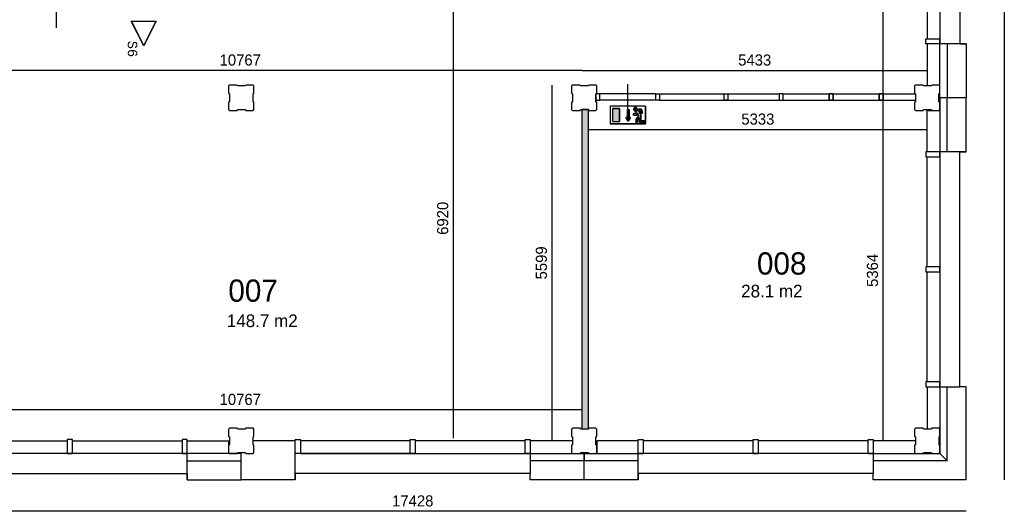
# Model space of a CAD drawing. Extents: x -1826 to 147704, y -44576 to 60962.
# Tile 29 of 75: x 132201 to 147704, y -33577 to -25837. Entities that reach past the tile are written whole.
import ezdxf
from ezdxf.enums import TextEntityAlignment as Align

# ---------------------------------------------------------------- set-up
doc = ezdxf.new("R2010")
doc.units = 0
doc.header["$MEASUREMENT"] = 0
doc.header["$PDMODE"] = 35
doc.header["$PDSIZE"] = -0.5
doc.layers.get('0').update_dxf_attribs({"linetype": 'CONTINUOUS'})
doc.layers.get('DEFPOINTS').update_dxf_attribs({"linetype": 'CONTINUOUS'})
for name, color, linetype in [('AA$1A---_ARCEER', 252, 'CONTINUOUS'), ('AL21----_BUITENWAND', 252, 'CONTINUOUS'), ('AL22----_BINNENWAND', 252, 'CONTINUOUS'), ('AL31----_BUITENKOZIJN', 252, 'CONTINUOUS'), ('AL32----_BINNENKOZIJN', 252, 'CONTINUOUS'), ('AM$1A---_MAATVOERING', 252, 'CONTINUOUS'), ('Betonpalen', 252, 'CONTINUOUS'), ('brandweer NIEUW', 252, 'CONTINUOUS'), ('LAYER01', 252, 'CONTINUOUS'), ('M2', 252, 'CONTINUOUS')]:
    doc.layers.add(name, color=color, linetype=linetype)
doc.styles.add('B-01', font='b-gbp')
doc.styles.add('MONOTXT', font='MONOTXT')
doc.dimstyles.new('BBA_STAND', dxfattribs={"dimtxt": 175, "dimasz": 1, "dimexe": 1, "dimexo": 0.001, "dimgap": 75, "dimtad": 1, "dimdec": 0, "dimzin": 0, "dimdsep": 46, "dimtxsty": 'B-01', "dimblk": 'NONE', "dimblk1": 'PIJL1', "dimblk2": 'NONE', "dimcen": 1, "dimse1": 1, "dimse2": 1, "dimclrd": 256, "dimclre": 256, "dimclrt": 256, "dimadec": 4, "dimazin": 0, "dimtfac": 1, "dimtdec": 0, "dimtmove": 0, "dimatfit": 2, "dimldrblk": 'PIJL1', "dimfxl": 1, "dimtfillclr": 256, "dimtolj": 1, "dimtzin": 0, "dimarcsym": 0})

# ---------------------------------------------------------------- blocks, each defined once
blk = doc.blocks.new('*D25')
at = {"layer": 'AM$1A---_MAATVOERING', "lineweight": -2, "transparency": 16777216}
blk.add_line((147704, -10252), (147704, -33080), dxfattribs=at)
at = {"layer": 'DEFPOINTS', "color": 0, "transparency": 16777216}
for p in [(147104, -10252), (147104, -33080), (147704, -33080)]:
    blk.add_point(p, dxfattribs=at)
at = {"layer": 'AM$1A---_MAATVOERING', "transparency": 16777216, "insert": (147542, -21666), "char_height": 175, "attachment_point": 5, "rotation": 90, "style": 'B-01'}
blk.add_mtext('\\A1;22828', dxfattribs=at)
blk = doc.blocks.new('_None')
blk = doc.blocks.new('PIJL1')
at = {"color": 1, "linetype": 'ByBlock'}
blk.add_line((0, 83), (0, -83), dxfattribs=at)
blk.add_solid([(-100, 17), (-100, -17), (0, 0)], dxfattribs=at)
blk = doc.blocks.new('*D26')
at = {"layer": 'AM$1A---_MAATVOERING', "lineweight": -2, "transparency": 16777216}
blk.add_line((147104, -33577), (129676, -33577), dxfattribs=at)
at = {"layer": 'DEFPOINTS', "color": 0, "transparency": 16777216}
for p in [(129676, -33080), (147104, -33080), (129676, -33577)]:
    blk.add_point(p, dxfattribs=at)
at = {"layer": 'AM$1A---_MAATVOERING', "transparency": 16777216, "insert": (138390, -33414), "char_height": 175, "attachment_point": 5, "style": 'B-01'}
blk.add_mtext('\\A1;17428', dxfattribs=at)
blk = doc.blocks.new('*D88')
at = {"layer": 'AM$1A---_MAATVOERING', "lineweight": -2, "transparency": 16777216}
blk.add_line((145791, -15433), (145791, -27003), dxfattribs=at)
at = {"layer": 'DEFPOINTS', "color": 0, "transparency": 16777216}
for p in [(146470, -15433), (145791, -27003), (146127, -27003)]:
    blk.add_point(p, dxfattribs=at)
at = {"layer": 'AM$1A---_MAATVOERING', "transparency": 16777216, "insert": (145629, -21218), "char_height": 175, "attachment_point": 5, "rotation": 90, "style": 'B-01'}
blk.add_mtext('\\A1;11569', dxfattribs=at)
blk = doc.blocks.new('*D90')
at = {"layer": 'AM$1A---_MAATVOERING', "lineweight": -2, "transparency": 16777216}
blk.add_line((141057, -26635), (146490, -26635), dxfattribs=at)
at = {"layer": 'DEFPOINTS', "color": 0, "transparency": 16777216}
for p in [(146490, -26635), (146490, -26708), (141057, -27504)]:
    blk.add_point(p, dxfattribs=at)
at = {"layer": 'AM$1A---_MAATVOERING', "transparency": 16777216, "insert": (143774, -26473), "char_height": 175, "attachment_point": 5, "style": 'B-01'}
blk.add_mtext('\\A1;5433', dxfattribs=at)
blk = doc.blocks.new('*D91')
at = {"layer": 'AM$1A---_MAATVOERING', "lineweight": -2, "transparency": 16777216}
blk.add_line((141057, -26635), (130290, -26635), dxfattribs=at)
at = {"layer": 'DEFPOINTS', "color": 0, "transparency": 16777216}
for p in [(130290, -26635), (130290, -27591), (141057, -27504)]:
    blk.add_point(p, dxfattribs=at)
at = {"layer": 'AM$1A---_MAATVOERING', "transparency": 16777216, "insert": (135674, -26473), "char_height": 175, "attachment_point": 5, "style": 'B-01'}
blk.add_mtext('\\A1;10767', dxfattribs=at)
blk = doc.blocks.new('*D92')
at = {"layer": 'AM$1A---_MAATVOERING', "lineweight": -2, "transparency": 16777216}
blk.add_line((139024, -25504), (139024, -32424), dxfattribs=at)
at = {"layer": 'DEFPOINTS', "color": 0, "transparency": 16777216}
for p in [(138890, -25504), (138890, -32424), (139024, -32424)]:
    blk.add_point(p, dxfattribs=at)
at = {"layer": 'AM$1A---_MAATVOERING', "transparency": 16777216, "insert": (138862, -28964), "char_height": 175, "attachment_point": 5, "rotation": 90, "style": 'B-01'}
blk.add_mtext('\\A1;6920', dxfattribs=at)
blk = doc.blocks.new('*D93')
at = {"layer": 'AM$1A---_MAATVOERING', "lineweight": -2, "transparency": 16777216}
blk.add_line((140578, -26866), (140578, -32465), dxfattribs=at)
at = {"layer": 'DEFPOINTS', "color": 0, "transparency": 16777216}
for p in [(140966, -26866), (140578, -32465), (140905, -32465)]:
    blk.add_point(p, dxfattribs=at)
at = {"layer": 'AM$1A---_MAATVOERING', "transparency": 16777216, "insert": (140416, -29666), "char_height": 175, "attachment_point": 5, "rotation": 90, "style": 'B-01'}
blk.add_mtext('\\A1;5599', dxfattribs=at)
blk = doc.blocks.new('*D94')
at = {"layer": 'AM$1A---_MAATVOERING', "lineweight": -2, "transparency": 16777216}
blk.add_line((141057, -31978), (130290, -31978), dxfattribs=at)
at = {"layer": 'DEFPOINTS', "color": 0, "transparency": 16777216}
for p in [(130290, -31978), (130290, -32064), (141057, -32064)]:
    blk.add_point(p, dxfattribs=at)
at = {"layer": 'AM$1A---_MAATVOERING', "transparency": 16777216, "insert": (135674, -31816), "char_height": 175, "attachment_point": 5, "style": 'B-01'}
blk.add_mtext('\\A1;10767', dxfattribs=at)
blk = doc.blocks.new('*D237')
at = {"layer": 'AM$1A---_MAATVOERING', "lineweight": -2, "transparency": 16777216}
blk.add_line((145791, -27102), (145791, -32466), dxfattribs=at)
at = {"layer": 'DEFPOINTS', "color": 0, "transparency": 16777216}
for p in [(145912, -27102), (145791, -32466), (145912, -32466)]:
    blk.add_point(p, dxfattribs=at)
at = {"layer": 'AM$1A---_MAATVOERING', "transparency": 16777216, "insert": (145629, -29784), "char_height": 175, "attachment_point": 5, "rotation": 90, "style": 'B-01'}
blk.add_mtext('\\A1;5364', dxfattribs=at)
blk = doc.blocks.new('*D238')
at = {"layer": 'AM$1A---_MAATVOERING', "lineweight": -2, "transparency": 16777216}
blk.add_line((141157, -27565), (146490, -27565), dxfattribs=at)
at = {"layer": 'DEFPOINTS', "color": 0, "transparency": 16777216}
for p in [(141157, -27456), (146490, -27456), (146490, -27565)]:
    blk.add_point(p, dxfattribs=at)
at = {"layer": 'AM$1A---_MAATVOERING', "transparency": 16777216, "insert": (143824, -27403), "char_height": 175, "attachment_point": 5, "style": 'B-01'}
blk.add_mtext('\\A1;5333', dxfattribs=at)

msp = doc.modelspace()

# ---------------------------------------------------------------- hatches: boundary and pattern name
at = {"layer": 'AA$1A---_ARCEER'}
msp.add_hatch(color=256, dxfattribs=at).paths.add_polyline_path([(141156.2, -32281), (141157.2, -27251), (141057.2, -27251), (141057.2, -32281)])
at = {"layer": 'brandweer NIEUW'}
for points in [[(141645.9, -27237.7), (141534.9, -27237.7), (141534.9, -27441.2), (141645.9, -27441.2)], [(141820.7, -27379.3), (141797.6, -27379.3), (141797.6, -27249.8), (141769.9, -27249.8), (141769.9, -27379.3), (141746.8, -27379.3), (141783.7, -27434.8)], [(141922, -27238.3), (141921.9, -27238.2), (141919.7, -27233.2), (141919.6, -27233), (141917, -27229.3), (141916.9, -27229.2), (141914.7, -27226.8), (141914.5, -27226.7), (141910.9, -27223.8), (141910.8, -27223.7), (141907, -27221.7), (141906.9, -27221.6), (141901.3, -27219.8), (141901.2, -27219.8), (141894, -27219.3), (141893.9, -27219.3), (141887.8, -27220.3), (141887.7, -27220.4), (141883.7, -27221.9), (141883.5, -27222), (141881.6, -27223), (141881.5, -27223.1), (141878.9, -27224.8), (141878.8, -27224.9), (141876.8, -27226.5), (141876.7, -27226.7), (141873.7, -27229.9), (141873.6, -27230.1), (141871.4, -27233.4), (141871.3, -27233.6), (141869.4, -27237.8), (141869.4, -27237.9), (141868.1, -27243.5), (141868.1, -27243.7), (141867.9, -27247.7), (141867.9, -27247.9), (141868.2, -27251.3), (141868.2, -27251.5), (141869.7, -27256.9), (141869.8, -27257.1), (141871.3, -27260.3), (141871.4, -27260.6), (141874.3, -27264.7), (141874.4, -27264.8), (141878.7, -27268.9), (141878.8, -27269), (141881.5, -27270.8), (141881.6, -27270.9), (141885.9, -27272.9), (141886, -27273), (141890.3, -27274.2), (141890.3, -27274.2), (141897, -27274.7), (141897, -27274.7), (141903, -27273.7), (141903.2, -27273.6), (141907.3, -27272.1), (141907.4, -27272.1), (141910.5, -27270.3), (141910.7, -27270.2), (141913.7, -27268), (141913.8, -27267.9), (141917.1, -27264.5), (141919.7, -27260.6), (141919.8, -27260.5), (141921.3, -27257.3), (141921.4, -27257.2), (141922.7, -27253.1), (141922.7, -27252.9), (141923.1, -27250.4), (141923.2, -27250.2), (141923.3, -27245.6), (141923.3, -27245.6), (141923, -27242.9)], [(141947.7, -27270.1), (141974.7, -27270.1), (141983.9, -27307.1), (142007.7, -27307.1), (141992.7, -27247), (141931.7, -27247), (141931.2, -27253.3), (141931, -27253.8), (141930.7, -27255.3), (141930, -27257.8), (141929.1, -27260.6), (141927.7, -27263.4), (141927.6, -27263.7), (141925.8, -27266.8), (141924.3, -27269), (141923.9, -27269.4), (141922.6, -27271), (141920.5, -27273.1), (141920.6, -27273), (141920.4, -27273.1), (141918, -27275.3), (141914.8, -27277.6), (141914.1, -27277.9), (141912.2, -27279), (141909.2, -27280.4), (141908.5, -27280.6), (141908.1, -27280.8), (141907, -27281.2), (141905.1, -27281.8), (141903.7, -27282.1), (141903.2, -27282.3), (141900.2, -27283.1), (141900.2, -27316.3), (141867.9, -27316.3), (141867.9, -27339.4), (141923.3, -27339.4), (141923.3, -27305.8), (141944.8, -27352.9), (141904.9, -27404.2), (141904.9, -27473.5), (141928, -27473.5), (141928, -27412.1), (141955.7, -27376.5), (141955.7, -27450.4), (142043.6, -27450.4), (142043.6, -27427.3), (141978.8, -27427.3), (141978.8, -27338.5)]]:
    msp.add_hatch(color=256, dxfattribs=at).paths.add_polyline_path(points)

# ---------------------------------------------------------------- linework, layer by layer
at = {"layer": 'AL21----_BUITENWAND'}
for p, q in [((146690.2, -27066), (146690.2, -26136)), ((146490.2, -26216), (146490.2, -26881)), ((146804.2, -26216), (146804.2, -27066)), ((147104.2, -26216), (147104.2, -27066)), ((146690.2, -27066), (146690.2, -27996)), ((146804.2, -27066), (146690.2, -27066)), ((146804.2, -27066), (146690.2, -27066)), ((146804.2, -27916), (146804.2, -27066)), ((147104.2, -27066), (146804.2, -27066)), ((147104.2, -27916), (147104.2, -27066)), ((146490.2, -27266), (146690.2, -27266)), ((146490.2, -27916), (146490.2, -27266)), ((146490.2, -31616), (146490.2, -32281.1)), ((146690.2, -31536), (146690.2, -32665.9)), ((146804.2, -32779.9), (146804.2, -31616)), ((147104.2, -33079.9), (147104.2, -31616)), ((134840.2, -32466), (135490.2, -32466)), ((135490.2, -32466), (135490.2, -32666)), ((136540.2, -32466), (135875.3, -32466)), ((140905.3, -32466), (140240.2, -32466)), ((141940.2, -32466), (141290.2, -32466)), ((141290.2, -32466), (141290.2, -32666)), ((146305.2, -32466), (145640.2, -32466)), ((135690.2, -32666), (134760.2, -32666)), ((135690.2, -32780), (135690.2, -32666)), ((135690.2, -32780), (135690.2, -32666)), ((140160.2, -32666), (141090.2, -32666)), ((141090.2, -32666), (142020.2, -32666)), ((141090.2, -32780), (141090.2, -32666)), ((141090.2, -32666), (141090.2, -32780)), ((145560.2, -32666), (146690.1, -32666)), ((146690.1, -32666), (146804.1, -32780)), ((146690.2, -32665.9), (146804.2, -32779.9)), ((134840.2, -32780), (135690.2, -32780)), ((135690.2, -33080), (135690.2, -32780)), ((141090.2, -32780), (140240.2, -32780)), ((141940.2, -32780), (141090.2, -32780)), ((141090.2, -33080), (141090.2, -32780)), ((146804.1, -32780), (145640.2, -32780)), ((134840.2, -33080), (135690.2, -33080)), ((136540.2, -33080), (135690.2, -33080)), ((141090.2, -33080), (140240.2, -33080)), ((141940.2, -33080), (141090.2, -33080)), ((147104.1, -33080), (145640.2, -33080))]:
    msp.add_line(p, q, dxfattribs=at)
at = {"layer": 'AL22----_BINNENWAND'}
for p, q in [((141157.2, -27251), (141057.2, -27251)), ((141156.2, -32281), (141057.2, -32281))]:
    msp.add_line(p, q, dxfattribs=at)
for points in [[(142275.3, -27002.7), (144160.8, -27002.7)], [(142275.3, -27102.5), (144160.8, -27102.5)], [(144220.5, -27002.7), (144948.5, -27002.7)], [(144220.5, -27102.5), (144948.5, -27102.5)], [(145008.3, -27002.7), (146302.9, -27002.7)], [(145008.3, -27102.5), (146305.2, -27102.5)], [(141057.2, -32281), (141057.2, -27251)], [(141156.2, -32281), (141157.2, -27251)]]:
    msp.add_lwpolyline(points, dxfattribs=at)
for points in [[(143290.8, -27002.7), (143350.5, -27002.7), (143350.5, -27102.5), (143290.8, -27102.5)], [(144220.5, -27002.7), (144160.8, -27002.7), (144160.8, -27102.5), (144220.5, -27102.5)], [(144948.3, -27002.7), (145008, -27002.7), (145008, -27102.5), (144948.3, -27102.5)], [(145008.3, -27002.7), (144948.5, -27002.7), (144948.5, -27102.5), (145008.3, -27102.5)], [(145736, -27002.7), (145795.8, -27002.7), (145795.8, -27102.5), (145736, -27102.5)], [(145796, -27002.7), (145736.3, -27002.7), (145736.3, -27102.5), (145796, -27102.5)]]:
    msp.add_lwpolyline(points, close=True, dxfattribs=at)
at = {"layer": 'AL31----_BUITENKOZIJN'}
for p, q in [((147004.2, -22516), (147004.2, -26216)), ((146490.2, -24406), (146490.2, -26136)), ((146690.2, -24406), (146690.2, -26136)), ((146470.2, -26216), (146470.2, -26136)), ((146470.2, -26136), (146690.2, -26136)), ((146690.2, -26136), (146690.2, -26216)), ((146690.2, -26216), (146470.2, -26216)), ((147104.2, -26216), (146690.2, -26216)), ((147004.2, -26216), (147104.2, -26216)), ((146690.2, -27916), (146470.2, -27916)), ((146470.2, -27916), (146470.2, -27996)), ((146470.2, -27996), (146690.2, -27996)), ((146490.2, -29726), (146490.2, -27996)), ((147104.2, -27916), (146690.2, -27916)), ((146690.2, -27996), (146690.2, -27916)), ((146690.2, -27996), (146690.2, -29726)), ((147004.2, -31616), (147004.2, -27916)), ((147004.2, -27916), (147104.2, -27916)), ((146690.2, -29726), (146470.2, -29726)), ((146470.2, -29726), (146470.2, -29806)), ((146690.2, -29806), (146690.2, -29726)), ((146690.2, -29726), (146690.2, -29806)), ((146470.2, -29806), (146690.2, -29806)), ((146490.2, -31536), (146490.2, -29806)), ((146690.2, -29806), (146690.2, -31536)), ((146690.2, -31536), (146470.2, -31536)), ((146470.2, -31536), (146470.2, -31616)), ((146470.2, -31616), (146690.2, -31616)), ((146690.2, -31616), (146690.2, -31536)), ((146690.2, -31616), (147004.2, -31616)), ((147104.2, -31616), (147004.2, -31616)), ((131220.2, -32466), (132950.2, -32466)), ((133030.2, -32446), (132950.2, -32446)), ((132950.2, -32446), (132950.2, -32666)), ((133030.2, -32666), (133030.2, -32446)), ((133030.2, -32466), (134760.2, -32466)), ((134840.2, -32446), (134760.2, -32446)), ((134760.2, -32446), (134760.2, -32666)), ((134840.2, -32666), (134840.2, -32446)), ((136540.2, -32666), (136540.2, -32446)), ((136540.2, -32446), (136620.2, -32446)), ((136620.2, -32446), (136620.2, -32666)), ((138350.2, -32466), (136620.2, -32466)), ((138350.2, -32666), (138350.2, -32446)), ((138350.2, -32446), (138430.2, -32446)), ((138430.2, -32446), (138430.2, -32666)), ((140160.2, -32466), (138430.2, -32466)), ((140160.2, -32666), (140160.2, -32446)), ((140160.2, -32446), (140240.2, -32446)), ((140240.2, -32446), (140240.2, -32666)), ((141940.2, -32666), (141940.2, -32446)), ((141940.2, -32446), (142020.2, -32446)), ((142020.2, -32446), (142020.2, -32666)), ((143750.2, -32466), (142020.2, -32466)), ((143750.2, -32666), (143750.2, -32446)), ((143750.2, -32446), (143830.2, -32446)), ((143830.2, -32446), (143830.2, -32666)), ((145560.2, -32466), (143830.2, -32466)), ((145560.2, -32666), (145560.2, -32446)), ((145560.2, -32446), (145640.2, -32446)), ((145640.2, -32446), (145640.2, -32666)), ((132950.2, -32666), (131220.2, -32666)), ((132950.2, -32666), (133030.2, -32666)), ((133030.2, -32666), (132950.2, -32666)), ((134760.2, -32666), (133030.2, -32666)), ((134760.2, -32666), (134840.2, -32666)), ((134840.2, -33080), (134840.2, -32666)), ((136540.2, -33080), (136540.2, -32666)), ((136620.2, -32666), (136540.2, -32666)), ((136620.2, -32666), (140160.2, -32666)), ((138350.2, -32666), (136620.2, -32666)), ((138350.2, -32666), (138430.2, -32666)), ((138430.2, -32666), (138350.2, -32666)), ((140240.2, -32666), (140160.2, -32666)), ((140240.2, -32666), (140240.2, -32980)), ((141940.2, -33080), (141940.2, -32666)), ((142020.2, -32666), (141940.2, -32666)), ((143790.2, -32666), (142020.2, -32666)), ((143830.2, -32666), (143750.2, -32666)), ((143750.2, -32666), (143830.2, -32666)), ((145560.2, -32666), (143830.2, -32666)), ((145640.2, -32666), (145560.2, -32666)), ((145640.2, -32666), (145640.2, -32980)), ((131140.2, -32980), (134840.2, -32980)), ((134840.2, -32980), (134840.2, -33080)), ((140240.2, -32980), (136540.2, -32980)), ((136540.2, -32980), (136540.2, -33080)), ((140240.2, -33080), (140240.2, -32980)), ((145640.2, -32980), (141940.2, -32980)), ((141940.2, -32980), (141940.2, -33080)), ((145640.2, -33080), (145640.2, -32980))]:
    msp.add_line(p, q, dxfattribs=at)
at = {"layer": 'AL32----_BINNENKOZIJN'}
for points in [[(132783.2, -25964), (132783.2, -25764), (132783.2, -25564)], [(141775.3, -27252.7), (141775.3, -27052.7), (141775.3, -26852.7)], [(142215.3, -27002.7), (141335, -27003)], [(142275.3, -27102.7), (141335, -27102.7)]]:
    msp.add_lwpolyline(points, dxfattribs=at)
for points in [[(141275.3, -27102.7), (141335, -27102.7), (141335, -27003), (141275.3, -27003)], [(142275.3, -27102.7), (142215.3, -27102.7), (142215.3, -27002.7), (142275.3, -27002.7)]]:
    msp.add_lwpolyline(points, close=True, dxfattribs=at)
at = {"layer": 'Betonpalen'}
for points in [[(135505.3, -26866), (135490.3, -26881), (135490.3, -26996), (135505.3, -27004), (135505.3, -27129), (135490.3, -27134), (135490.3, -27251), (135505.3, -27266), (135624.3, -27266), (135632.3, -27251), (135757.3, -27251), (135762.3, -27266), (135875.3, -27266), (135890.3, -27251), (135890.3, -27136), (135875.3, -27128), (135875.3, -27003), (135890.3, -26998), (135890.3, -26881), (135875.3, -26866), (135764.3, -26866), (135756.3, -26881), (135631.3, -26881), (135626.3, -26866), (135505.3, -26866)], [(140905.3, -26866), (140890.3, -26881), (140890.3, -26996), (140905.3, -27004), (140905.3, -27129), (140890.3, -27134), (140890.3, -27251), (140905.3, -27266), (141024.3, -27266), (141032.3, -27251), (141157.3, -27251), (141162.3, -27266), (141275.3, -27266), (141290.3, -27251), (141290.3, -27136), (141275.3, -27128), (141275.3, -27003), (141290.3, -26998), (141290.3, -26881), (141275.3, -26866), (141164.3, -26866), (141156.3, -26881), (141031.3, -26881), (141026.3, -26866), (140905.3, -26866)], [(146306, -26866), (146291, -26881), (146291, -26996), (146306, -27004), (146306, -27129), (146291, -27134), (146291, -27251), (146306, -27266), (146425, -27266), (146433, -27251), (146558, -27251), (146563, -27266), (146676, -27266), (146691, -27251), (146691, -27136), (146676, -27128), (146676, -27003), (146691, -26998), (146691, -26881), (146676, -26866), (146565, -26866), (146557, -26881), (146432, -26881), (146427, -26866), (146306, -26866)], [(135505.3, -32266), (135490.3, -32281), (135490.3, -32396), (135505.3, -32404), (135505.3, -32529), (135490.3, -32534), (135490.3, -32651), (135505.3, -32666), (135624.3, -32666), (135632.3, -32651), (135757.3, -32651), (135762.3, -32666), (135875.3, -32666), (135890.3, -32651), (135890.3, -32536), (135875.3, -32528), (135875.3, -32403), (135890.3, -32398), (135890.3, -32281), (135875.3, -32266), (135764.3, -32266), (135756.3, -32281), (135631.3, -32281), (135626.3, -32266), (135505.3, -32266)], [(140905.3, -32266), (140890.3, -32281), (140890.3, -32396), (140905.3, -32404), (140905.3, -32529), (140890.3, -32534), (140890.3, -32651), (140905.3, -32666), (141024.3, -32666), (141032.3, -32651), (141157.3, -32651), (141162.3, -32666), (141275.3, -32666), (141290.3, -32651), (141290.3, -32536), (141275.3, -32528), (141275.3, -32403), (141290.3, -32398), (141290.3, -32281), (141275.3, -32266), (141164.3, -32266), (141156.3, -32281), (141031.3, -32281), (141026.3, -32266), (140905.3, -32266)], [(146306.2, -32266), (146291.2, -32281), (146291.2, -32396), (146306.2, -32404), (146306.2, -32529), (146291.2, -32534), (146291.2, -32651), (146306.2, -32666), (146425.2, -32666), (146433.2, -32651), (146558.2, -32651), (146563.2, -32666), (146676.2, -32666), (146691.2, -32651), (146691.2, -32536), (146676.2, -32528), (146676.2, -32403), (146691.2, -32398), (146691.2, -32281), (146676.2, -32266), (146565.2, -32266), (146557.2, -32281), (146432.2, -32281), (146427.2, -32266), (146306.2, -32266)]]:
    msp.add_lwpolyline(points, dxfattribs=at)
at = {"layer": 'brandweer NIEUW'}
for p, q in [((142052.8, -27200.7), (141497.9, -27200.7)), ((141497.9, -27200.7), (141497.9, -27478.2)), ((141534.9, -27237.7), (141645.9, -27237.7)), ((141534.9, -27237.7), (141534.9, -27441.2)), ((141645.9, -27237.7), (141645.9, -27441.2)), ((141769.9, -27249.8), (141769.9, -27379.3)), ((141797.6, -27249.8), (141797.6, -27379.3)), ((141900.2, -27282.8), (141900.2, -27316.3)), ((141931.7, -27247), (141992.7, -27247)), ((141947.7, -27270.1), (141978.8, -27338.5)), ((141974.7, -27270.1), (141947.7, -27270.1)), ((141974.7, -27270.1), (141983.9, -27307.1)), ((141992.7, -27247), (142007.7, -27307.1)), ((142052.8, -27200.7), (142052.8, -27478.2)), ((141769.9, -27379.3), (141746.8, -27379.3)), ((141746.8, -27379.3), (141783.7, -27434.8)), ((141783.7, -27434.8), (141820.7, -27379.3)), ((141820.7, -27379.3), (141797.6, -27379.3)), ((141867.9, -27339.4), (141867.9, -27316.3)), ((141867.9, -27316.3), (141900.2, -27316.3)), ((141867.9, -27339.4), (141923.3, -27339.4)), ((141944.9, -27352.8), (141904.9, -27404.2)), ((141904.9, -27404.2), (141904.9, -27473.5)), ((141923.3, -27305.8), (141944.8, -27352.9)), ((141923.3, -27305.8), (141923.3, -27339.4)), ((141955.7, -27376.5), (141928, -27412.1)), ((141928, -27473.5), (141928, -27412.1)), ((141955.7, -27450.4), (141955.7, -27376.5)), ((141978.8, -27338.5), (141978.8, -27427.3)), ((141978.8, -27427.3), (142043.6, -27427.3)), ((141983.9, -27307.1), (142007.7, -27307.1)), ((142043.6, -27427.3), (142043.6, -27450.4)), ((142052.8, -27478.2), (141497.9, -27478.2)), ((141534.9, -27441.2), (141645.9, -27441.2)), ((141904.9, -27473.5), (141928, -27473.5)), ((142043.6, -27450.4), (141955.7, -27450.4))]:
    msp.add_line(p, q, dxfattribs=at)
for points in [[(134154, -25860.5), (134349.3, -25860.5), (134154, -26251.1), (133958.7, -25860.5)], [(134154, -25863), (134345.3, -25863), (134154, -26245.5), (133962.7, -25863)], [(141931.7, -27247), (141931.1, -27253.6), (141927.7, -27263.6), (141924.2, -27269.1), (141920.6, -27273), (141914.5, -27277.7), (141908.1, -27280.8), (141903.2, -27282.3), (141900.2, -27283.1), (141900.2, -27316.3), (141867.9, -27316.3), (141867.9, -27339.4), (141923.3, -27339.4), (141923.3, -27305.8), (141944.8, -27352.9), (141904.9, -27404.2), (141904.9, -27473.5), (141928, -27473.5), (141928, -27412.1), (141955.7, -27376.5), (141955.7, -27450.4), (142043.6, -27450.4), (142043.6, -27427.3), (141978.8, -27427.3), (141978.8, -27338.5), (141947.7, -27270.1), (141974.7, -27270.1), (141983.9, -27307.1), (142007.7, -27307.1), (141992.7, -27247)]]:
    msp.add_lwpolyline(points, close=True, dxfattribs=at)
for points in [[(142052.8, -27478.2), (142052.8, -27200.7), (141497.9, -27200.7), (141497.9, -27478.2), (142052.8, -27478.2)], [(141645.9, -27441.2), (141645.9, -27237.7), (141534.9, -27237.7), (141534.9, -27441.2), (141645.9, -27441.2)], [(141769.9, -27249.8), (141797.6, -27249.8), (141797.6, -27379.3), (141820.7, -27379.3), (141783.7, -27434.8), (141746.8, -27379.3), (141769.9, -27379.3), (141769.9, -27249.8)], [(141876, -27227.3), (141875.1, -27228.3), (141874.2, -27229.4), (141873.3, -27230.4), (141872.5, -27231.5), (141871.8, -27232.7), (141871.1, -27233.9), (141870.5, -27235.1), (141870, -27236.3), (141869.5, -27237.6), (141869.1, -27238.9), (141868.7, -27240.2), (141868.4, -27241.5), (141868.2, -27242.9), (141868, -27244.2), (141867.9, -27245.6), (141867.9, -27247), (141867.9, -27248.3), (141868, -27249.7), (141868.2, -27251), (141868.4, -27252.4), (141868.7, -27253.7), (141869.1, -27255), (141869.5, -27256.3), (141870, -27257.6), (141870.5, -27258.8), (141871.1, -27260), (141871.8, -27261.2), (141872.5, -27262.4), (141873.3, -27263.5), (141874.2, -27264.6), (141875.1, -27265.6), (141876, -27266.6), (141877, -27267.5), (141878, -27268.4), (141879.1, -27269.2), (141880.2, -27270), (141881.3, -27270.8), (141882.5, -27271.4), (141883.7, -27272), (141885, -27272.6), (141886.3, -27273.1), (141887.6, -27273.5), (141888.9, -27273.9), (141890.2, -27274.2), (141891.5, -27274.4), (141892.9, -27274.6), (141894.2, -27274.7), (141895.6, -27274.7), (141897, -27274.7), (141898.3, -27274.6), (141899.7, -27274.4), (141901, -27274.2), (141902.3, -27273.9), (141903.7, -27273.5), (141905, -27273.1), (141906.2, -27272.6), (141907.5, -27272), (141908.7, -27271.4), (141909.9, -27270.8), (141911, -27270), (141912.1, -27269.2), (141913.2, -27268.4), (141914.2, -27267.5), (141915.2, -27266.6), (141916.2, -27265.6), (141917.1, -27264.6), (141917.9, -27263.5), (141918.7, -27262.4), (141919.4, -27261.2), (141920.1, -27260), (141920.7, -27258.8), (141921.2, -27257.6), (141921.7, -27256.3), (141922.2, -27255), (141922.5, -27253.7), (141922.8, -27252.4), (141923.1, -27251), (141923.2, -27249.7), (141923.3, -27248.3), (141923.4, -27247), (141923.3, -27245.6), (141923.2, -27244.2), (141923.1, -27242.9), (141922.8, -27241.5), (141922.5, -27240.2), (141922.2, -27238.9), (141921.7, -27237.6), (141921.2, -27236.3), (141920.7, -27235.1), (141920.1, -27233.9), (141919.4, -27232.7), (141918.7, -27231.5), (141917.9, -27230.4), (141917.1, -27229.4), (141916.2, -27228.3), (141915.2, -27227.3), (141914.2, -27226.4), (141913.2, -27225.5), (141912.1, -27224.7), (141911, -27223.9), (141909.9, -27223.2), (141908.7, -27222.5), (141907.5, -27221.9), (141906.2, -27221.3), (141905, -27220.8), (141903.7, -27220.4), (141902.3, -27220), (141901, -27219.7), (141899.7, -27219.5), (141898.3, -27219.3), (141897, -27219.2), (141895.6, -27219.2), (141894.2, -27219.2), (141892.9, -27219.3), (141891.5, -27219.5), (141890.2, -27219.7), (141888.9, -27220), (141887.6, -27220.4), (141886.3, -27220.8), (141885, -27221.3), (141883.7, -27221.9), (141882.5, -27222.5), (141881.3, -27223.2), (141880.2, -27223.9), (141879.1, -27224.7), (141878, -27225.5), (141877, -27226.4), (141876, -27227.3)], [(141923, -27242.9), (141921.9, -27238.2), (141919.6, -27233.1), (141916.9, -27229.2), (141914.6, -27226.7), (141910.8, -27223.8), (141906.9, -27221.6), (141901.3, -27219.8), (141893.9, -27219.3), (141887.7, -27220.4), (141883.6, -27221.9), (141881.5, -27223.1), (141878.9, -27224.8), (141876.7, -27226.6), (141873.7, -27230), (141871.3, -27233.6), (141869.4, -27237.9), (141868.1, -27243.6), (141867.9, -27247.8), (141868.2, -27251.4), (141869.7, -27257), (141871.4, -27260.5), (141874.4, -27264.8), (141878.7, -27269), (141881.5, -27270.9), (141886, -27273), (141890.3, -27274.2), (141897, -27274.7), (141903.1, -27273.7), (141907.3, -27272.1), (141910.6, -27270.3), (141913.8, -27267.9), (141917.1, -27264.5), (141919.8, -27260.6), (141921.4, -27257.3), (141922.7, -27253), (141923.2, -27250.2), (141923.3, -27245.6), (141923, -27242.9)], [(142043.6, -27450.4), (142043.6, -27427.3), (141978.8, -27427.3), (141978.8, -27338.5), (141947.7, -27270.1), (141974.7, -27270.1), (141983.9, -27307.1), (142007.7, -27307.1), (141992.7, -27247), (141931.7, -27247), (141931.2, -27252.8), (141930.7, -27255.3), (141930, -27257.8), (141929.1, -27260.6), (141927.4, -27264.1), (141925.8, -27266.8), (141924.5, -27268.6), (141922.6, -27271), (141920.8, -27272.9), (141918, -27275.3), (141915.2, -27277.3), (141912.2, -27279), (141909.2, -27280.4), (141905.1, -27281.8), (141902.2, -27282.5), (141900.2, -27283.1), (141900.2, -27316.3), (141867.9, -27316.3), (141867.9, -27339.4), (141923.3, -27339.4), (141923.3, -27305.8), (141944.8, -27352.9), (141904.9, -27404.2), (141904.9, -27473.5), (141928, -27473.5), (141928, -27412.1), (141955.7, -27376.5), (141955.7, -27450.4), (142043.6, -27450.4)], [(141931.7, -27247), (141931.7, -27247.4), (141931.7, -27247.8), (141931.7, -27248.2), (141931.7, -27248.6), (141931.7, -27249), (141931.6, -27249.4), (141931.6, -27249.8), (141931.6, -27250.2), (141931.5, -27250.6), (141931.5, -27251), (141931.4, -27251.4), (141931.4, -27251.8), (141931.3, -27252.2), (141931.3, -27252.6), (141931.2, -27253), (141931.1, -27253.4), (141931.1, -27253.8), (141931, -27254.2), (141930.9, -27254.6), (141930.8, -27255), (141930.7, -27255.4), (141930.6, -27255.8), (141930.5, -27256.2), (141930.4, -27256.6), (141930.3, -27257), (141930.2, -27257.4), (141930.1, -27257.8), (141929.9, -27258.2), (141929.8, -27258.5), (141929.7, -27258.9), (141929.5, -27259.3), (141929.4, -27259.7), (141929.3, -27260.1), (141929.1, -27260.5), (141929, -27260.8), (141928.8, -27261.2), (141928.6, -27261.6), (141928.5, -27262), (141928.3, -27262.3), (141928.1, -27262.7), (141927.9, -27263.1), (141927.8, -27263.4), (141927.6, -27263.8), (141927.4, -27264.1), (141927.2, -27264.5), (141927, -27264.8), (141926.8, -27265.2), (141926.6, -27265.6), (141926.4, -27265.9), (141926.1, -27266.2), (141925.9, -27266.6), (141925.7, -27266.9), (141925.5, -27267.3), (141925.2, -27267.6), (141925, -27267.9), (141924.8, -27268.3), (141924.5, -27268.6), (141924.3, -27268.9), (141924, -27269.2), (141923.8, -27269.6), (141923.5, -27269.9), (141923.3, -27270.2), (141923, -27270.5), (141922.7, -27270.8), (141922.5, -27271.1), (141922.2, -27271.4), (141921.9, -27271.7), (141921.6, -27272), (141921.3, -27272.3), (141921.1, -27272.6), (141920.8, -27272.9), (141920.5, -27273.1), (141920.2, -27273.4), (141919.9, -27273.7), (141919.6, -27274), (141919.3, -27274.2), (141919, -27274.5), (141918.6, -27274.8), (141918.3, -27275), (141918, -27275.3), (141917.7, -27275.5), (141917.4, -27275.8), (141917, -27276), (141916.7, -27276.3), (141916.4, -27276.5), (141916, -27276.7), (141915.7, -27277), (141915.4, -27277.2), (141915, -27277.4), (141914.7, -27277.6), (141914.3, -27277.8), (141914, -27278), (141913.6, -27278.2), (141913.3, -27278.4), (141912.9, -27278.6), (141912.6, -27278.8), (141912.2, -27279), (141911.9, -27279.2), (141911.5, -27279.4), (141911.1, -27279.6), (141910.7, -27279.7), (141910.4, -27279.9), (141910, -27280.1), (141909.6, -27280.2), (141909.3, -27280.4), (141908.9, -27280.5), (141908.5, -27280.7), (141908.1, -27280.8), (141907.7, -27281), (141907.3, -27281.1), (141907, -27281.2), (141906.6, -27281.4), (141906.2, -27281.5), (141905.8, -27281.6), (141905.4, -27281.7), (141905, -27281.8), (141904.6, -27281.9), (141904.2, -27282), (141903.8, -27282.1), (141903.4, -27282.2), (141903, -27282.3), (141902.6, -27282.4), (141902.2, -27282.5), (141901.8, -27282.5), (141901.4, -27282.6), (141901, -27282.7), (141900.6, -27282.7), (141900.2, -27282.8)]]:
    msp.add_lwpolyline(points, dxfattribs=at)

# ---------------------------------------------------------------- texts
at = {"layer": 'brandweer NIEUW', "style": 'MONOTXT'}
msp.add_text('S6', height=148.75, rotation=270, dxfattribs=at).set_placement((133978.2, -26169.6), align=Align.MIDDLE_LEFT)
at = {"layer": 'LAYER01', "style": 'B-01'}
for s, p in [('008', (143809.2, -29850)), ('007', (135486.1, -30277.4))]:
    msp.add_text(s, height=350, rotation=0, dxfattribs=at).set_placement(p)
at = {"layer": 'M2', "char_height": 200, "width": 1805, "attachment_point": 1, "rotation": 360, "style": 'B-01'}
for s, insert in [('28.1 m2', (143561.3, -30009.5)), ('148.7 m2', (135463.3, -30477.5))]:
    msp.add_mtext(s, dxfattribs=dict(at, insert=insert))

# ---------------------------------------------------------------- dimensions: what is measured, and where the dimension line sits
at = {"layer": 'AM$1A---_MAATVOERING'}
for base, p1, p2, angle, picture, middle in [((147704.3, -33079.9), (147104.2, -10252.1), (147104.2, -33079.9), 270, '*D25', (147541.8, -21666)), ((145791.3, -27002.7), (146470.2, -15433.5), (146127.3, -27002.7), 270, '*D88', (145628.8, -21218.1)), ((139024.3, -32424), (138890.3, -25504), (138890.3, -32424), 270, '*D92', (138861.8, -28964)), ((146490.2, -26635.5), (141057.2, -27504.5), (146490.2, -26708.5), 360, '*D90', (143773.7, -26473)), ((140578.2703953, -32465.4638905), (140965.7563276, -26865.963891), (140905.2562815, -32465.4638905), 269.9999995, '*D93', (140415.7703953, -29665.7138907)), ((145791.2703953, -32465.9639317), (145912.2704394, -27102.4639317), (145912.2703953, -32465.9639317), 269.9999995, '*D237', (145628.7703953, -29784.2139317)), ((146490.2, -27565.5), (141157.2, -27456.5), (146490.2, -27456.5), 360, '*D238', (143823.7, -27403)), ((130290.2, -31978.5), (141057.2, -32064.5), (130290.2, -32064.5), 360, '*D94', (135673.7, -31816)), ((129676.3, -33576.7), (147104.2, -33079.9), (129676.3, -33080), 360, '*D26', (138390.2, -33414.2))]:
    dim = msp.add_linear_dim(base=base, p1=p1, p2=p2, angle=angle, dimstyle='BBA_STAND', dxfattribs=at)
    dim.commit()
    dim.dimension.update_dxf_attribs({"geometry": picture, "text_midpoint": middle})
dim = msp.add_linear_dim(base=(130290.2, -26635.5), p1=(141057.2, -27504.5), p2=(130290.2, -27591), angle=360, dimstyle='BBA_STAND', override={"dimtmove": 1}, dxfattribs=at)
dim.commit()
dim.dimension.update_dxf_attribs({"geometry": '*D91', "text_midpoint": (135673.7, -26473)})

doc.saveas('drawing.dxf')
